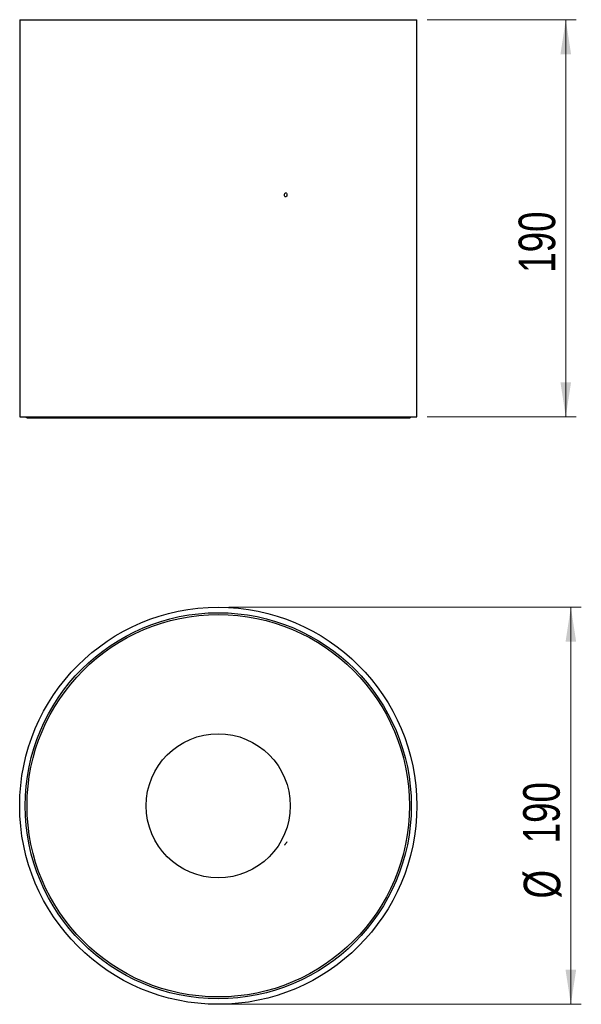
# Model space of a CAD drawing. Header units: millimetres. Extents: x 101.8 to 155.6, y 46 to 140.2.
import ezdxf

# ---------------------------------------------------------------- set-up
doc = ezdxf.new("R2010")
doc.units = ezdxf.units.MM
doc.styles.add('SLDTEXTSTYLE0', font='TXT', dxfattribs={"width": 0.75})
doc.dimstyles.new('SLDDIMSTYLE0', dxfattribs={"dimtxt": 3.5, "dimasz": 3.302, "dimexe": 0, "dimexo": 0.0625, "dimgap": 0.875, "dimtad": 1, "dimlfac": 5, "dimrnd": 1e-09, "dimzin": 12, "dimdsep": 46, "dimtxsty": 'SLDTEXTSTYLE0', "dimsah": 1, "dimcen": 0.09, "dimadec": 0, "dimazin": 3, "dimtfac": 1, "dimtofl": 0, "dimtmove": 0, "dimatfit": 3, "dimfxl": 0, "dimfrac": 2, "dimtolj": 1, "dimtzin": 12, "dimarcsym": 0})

# ---------------------------------------------------------------- blocks, each defined once
blk = doc.blocks.new('_D')
at = {"color": 7, "linetype": 'Continuous', "lineweight": 18}
for p, q in [((140.81, 140.235), (155.069, 140.235)), ((154.069, 102.235), (154.069, 140.235)), ((140.81, 102.235), (155.069, 102.235))]:
    blk.add_line(p, q, dxfattribs=at)
for points in [[(154.069, 140.235), (153.561, 136.933), (154.577, 136.933)], [(154.069, 102.235), (154.577, 105.537), (153.561, 105.537)]]:
    blk.add_solid(points, dxfattribs=at)
at = {"color": 7, "linetype": 'Continuous', "lineweight": 18, "insert": (149.557, 116.018), "char_height": 3.5, "attachment_point": 1, "rotation": 90, "style": 'SLDTEXTSTYLE0'}
blk.add_mtext('190', dxfattribs=at)
blk = doc.blocks.new('_D_1')
at = {"color": 7, "linetype": 'Continuous', "lineweight": 18}
for p, q in [((121.81, 84.004), (155.556, 84.004)), ((154.556, 84.004), (154.556, 46.004)), ((121.81, 46.004), (155.556, 46.004))]:
    blk.add_line(p, q, dxfattribs=at)
for points in [[(154.556, 84.004), (154.048, 80.702), (155.064, 80.702)], [(154.556, 46.004), (155.064, 49.306), (154.048, 49.306)]]:
    blk.add_solid(points, dxfattribs=at)
at = {"color": 7, "linetype": 'Continuous', "lineweight": 18, "char_height": 3.5, "attachment_point": 1, "rotation": 90, "style": 'SLDTEXTSTYLE0'}
for s, insert in [('190', (149.991, 61.411)), ('%%c', (150.044, 56.132))]:
    blk.add_mtext(s, dxfattribs=dict(at, insert=insert))

msp = doc.modelspace()

# ---------------------------------------------------------------- linework, layer by layer
at = {"color": 7, "linetype": 'Continuous', "lineweight": 25}
for p, q in [((101.8103, 140.2355), (101.8103, 102.2355)), ((101.8103, 140.2355), (120.8103, 140.2355)), ((120.8103, 140.2355), (139.8103, 140.2355)), ((139.8103, 102.2355), (139.8103, 140.2355)), ((101.8103, 102.2355), (120.8103, 102.2355)), ((102.3343, 102.2355), (102.5114, 102.1424)), ((102.5114, 102.1424), (120.8103, 102.1424)), ((120.8103, 102.2355), (139.8103, 102.2355)), ((120.8103, 102.1424), (139.1093, 102.1424)), ((139.1093, 102.1424), (139.2863, 102.2355))]:
    msp.add_line(p, q, dxfattribs=at)
at = {"color": 7, "linetype": 'Continuous', "flags": 128}
for points in [[(127.3776, 123.5721), (127.3902, 123.4974), (127.3843, 123.4198), (127.3606, 123.351), (127.3228, 123.3015), (127.2767, 123.2788), (127.2293, 123.2865), (127.1877, 123.3233), (127.1584, 123.3836), (127.1457, 123.4582), (127.1517, 123.5359), (127.1753, 123.6047), (127.2131, 123.6542), (127.2592, 123.6768), (127.3067, 123.6692), (127.3482, 123.6324), (127.3776, 123.5721)], [(127.3776, 61.5232), (127.3902, 61.5421), (127.3843, 61.537), (127.3606, 61.5088), (127.3228, 61.4618), (127.2767, 61.403), (127.2293, 61.3416), (127.1877, 61.2867), (127.1584, 61.2468), (127.1457, 61.2279), (127.1517, 61.233), (127.1753, 61.2612), (127.2131, 61.3082), (127.2592, 61.367), (127.3067, 61.4284), (127.3482, 61.4833), (127.3776, 61.5232)]]:
    msp.add_lwpolyline(points, dxfattribs=at)
at = {"color": 7, "linetype": 'Continuous', "lineweight": 25}
for radius in [19, 18.476, 18.299, 6.8991]:
    msp.add_circle((120.8103, 65.0043), radius, dxfattribs=at)

# ---------------------------------------------------------------- dimensions: what is measured, and where the dimension line sits
at = {"color": 7, "linetype": 'Continuous', "lineweight": 18}
dim = msp.add_linear_dim(base=(154.0691, 140.2355), p1=(139.8103, 102.2355), p2=(139.8103, 140.2355), angle=90, dimstyle='SLDDIMSTYLE0', dxfattribs=at)
dim.commit()
dim.dimension.update_dxf_attribs({"geometry": '_D', "text_midpoint": (154.0691, 119.8973), "dimtype": 160})
dim = msp.add_linear_dim(base=(154.5562, 46.0043), p1=(120.8103, 84.0043), p2=(120.8103, 46.0043), angle=90, text='%%c<>', dimstyle='SLDDIMSTYLE0', dxfattribs=at)
dim.commit()
dim.dimension.update_dxf_attribs({"geometry": '_D_1', "text_midpoint": (154.5562, 62.6508), "dimtype": 160})

doc.saveas('drawing.dxf')
